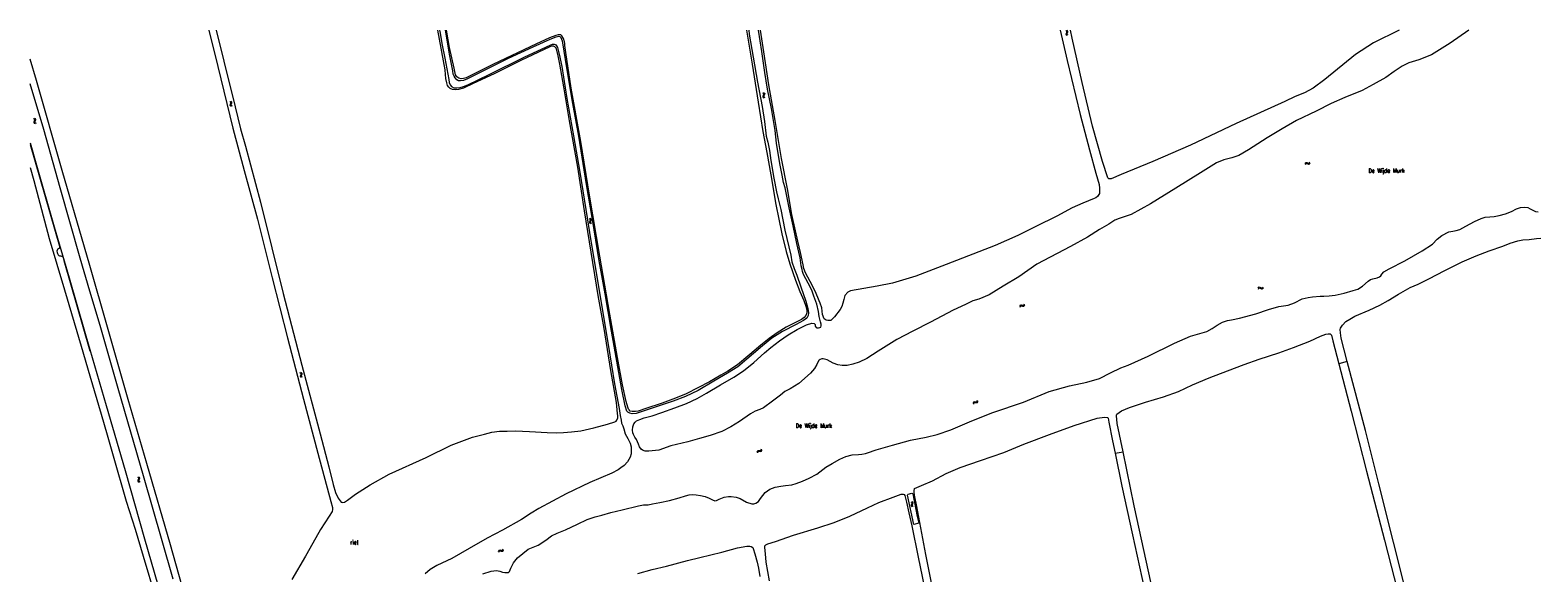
# Model space of a CAD drawing. Header units: metres. Extents: x 189705 to 199106, y 581686 to 588448.
# Tile 104 of 256: x 189971 to 190695, y 588188 to 588448. Entities that reach past the tile are written whole.
import ezdxf

# ---------------------------------------------------------------- set-up
doc = ezdxf.new("R2010")
doc.units = ezdxf.units.M
doc.layers.add('B-WA-OG-GBKN-G', color=7, linetype='Continuous', lineweight=18)
doc.styles.add('Style-STANDARD', font='STANDARD.shx')

msp = doc.modelspace()

# ---------------------------------------------------------------- linework, layer by layer
at = {"layer": 'B-WA-OG-GBKN-G'}
for p, q in [((190469.101, 588447.742), (190468.76, 588447.967)), ((190469.579, 588447.879), (190469.237, 588448.104)), ((190468.926, 588446.055), (190468.943, 588446.393)), ((190469.117, 588445.789), (190468.926, 588446.055)), ((190468.943, 588446.393), (190469.109, 588446.764)), ((190469.294, 588447.466), (190469.101, 588447.742)), ((190469.109, 588446.764), (190469.276, 588447.137)), ((190469.458, 588445.566), (190469.117, 588445.789)), ((190469.276, 588447.137), (190469.294, 588447.466)), ((190469.407, 588446.197), (190469.422, 588446.523)), ((190469.596, 588445.929), (190469.407, 588446.197)), ((190469.422, 588446.523), (190469.586, 588446.903)), ((190469.773, 588447.603), (190469.579, 588447.879)), ((190469.586, 588446.903), (190469.755, 588447.275)), ((190469.935, 588445.703), (190469.596, 588445.929)), ((190469.755, 588447.275), (190469.773, 588447.603)), ((190067.591, 588413.698), (190067.245, 588413.915)), ((190067.454, 588412.008), (190067.463, 588412.346)), ((190067.651, 588411.746), (190067.454, 588412.008)), ((190067.463, 588412.346), (190067.621, 588412.721)), ((190067.79, 588413.427), (190067.591, 588413.698)), ((190067.621, 588412.721), (190067.779, 588413.098)), ((190067.997, 588411.531), (190067.651, 588411.746)), ((190068.065, 588413.846), (190067.719, 588414.063)), ((190067.779, 588413.098), (190067.79, 588413.427)), ((190067.931, 588412.16), (190067.939, 588412.486)), ((190068.126, 588411.896), (190067.931, 588412.16)), ((190067.939, 588412.486), (190068.095, 588412.871)), ((190068.266, 588413.575), (190068.065, 588413.846)), ((190068.095, 588412.871), (190068.255, 588413.246)), ((190068.471, 588411.679), (190068.126, 588411.896)), ((190068.255, 588413.246), (190068.266, 588413.575)), ((190323.141, 588418.123), (190323.469, 588417.881)), ((190323.245, 588416.544), (190323.21, 588416.217)), ((190323.21, 588416.217), (190323.391, 588415.933)), ((190323.431, 588416.907), (190323.245, 588416.544)), ((190323.391, 588415.933), (190323.721, 588415.691)), ((190323.614, 588417.279), (190323.431, 588416.907)), ((190323.469, 588417.881), (190323.645, 588417.604)), ((190323.645, 588417.604), (190323.614, 588417.279)), ((190323.625, 588418.236), (190323.955, 588417.997)), ((190323.73, 588416.658), (190323.696, 588416.331)), ((190323.696, 588416.331), (190323.875, 588416.046)), ((190323.915, 588417.022), (190323.73, 588416.658)), ((190323.875, 588416.046), (190324.205, 588415.805)), ((190324.099, 588417.385), (190323.915, 588417.022)), ((190323.955, 588417.997), (190324.132, 588417.722)), ((190324.132, 588417.722), (190324.099, 588417.385)), ((189972.857, 588405.763), (189973.209, 588405.557)), ((189973.273, 588404.584), (189973.125, 588404.204)), ((189973.209, 588405.557), (189973.413, 588405.3)), ((189973.416, 588404.974), (189973.273, 588404.584)), ((189973.326, 588405.926), (189973.679, 588405.723)), ((189973.413, 588405.3), (189973.416, 588404.974)), ((189973.741, 588404.749), (189973.596, 588404.368)), ((189973.679, 588405.723), (189973.884, 588405.468)), ((189973.887, 588405.129), (189973.741, 588404.749)), ((189973.884, 588405.468), (189973.887, 588405.129)), ((189973.125, 588404.204), (189973.125, 588403.875)), ((189973.125, 588403.875), (189973.335, 588403.611)), ((189973.335, 588403.611), (189973.688, 588403.405)), ((189973.596, 588404.368), (189973.596, 588404.039)), ((189973.596, 588404.039), (189973.804, 588403.774)), ((189973.804, 588403.774), (189974.157, 588403.569)), ((190583.645, 588384.128), (190583.85, 588384.481)), ((190583.808, 588383.659), (190584.015, 588384.01)), ((190583.85, 588384.481), (190584.105, 588384.685)), ((190584.015, 588384.01), (190584.272, 588384.213)), ((190584.105, 588384.685), (190584.444, 588384.687)), ((190584.272, 588384.213), (190584.599, 588384.215)), ((190584.444, 588384.687), (190584.823, 588384.54)), ((190584.599, 588384.215), (190584.988, 588384.071)), ((190584.823, 588384.54), (190585.205, 588384.394)), ((190584.988, 588384.071), (190585.367, 588383.922)), ((190585.205, 588384.394), (190585.534, 588384.393)), ((190585.367, 588383.922), (190585.697, 588383.921)), ((190585.534, 588384.393), (190585.799, 588384.6)), ((190585.697, 588383.921), (190585.961, 588384.131)), ((190585.799, 588384.6), (190586.005, 588384.953)), ((190585.961, 588384.131), (190586.168, 588384.483)), ((190239.856, 588357.778), (190240.182, 588357.534)), ((190239.946, 588356.199), (190239.909, 588355.872)), ((190239.909, 588355.872), (190240.088, 588355.586)), ((190240.136, 588356.56), (190239.946, 588356.199)), ((190240.088, 588355.586), (190240.416, 588355.342)), ((190240.322, 588356.931), (190240.136, 588356.56)), ((190240.182, 588357.534), (190240.356, 588357.255)), ((190240.356, 588357.255), (190240.322, 588356.931)), ((190240.341, 588357.888), (190240.668, 588357.646)), ((190240.433, 588356.309), (190240.396, 588355.982)), ((190240.396, 588355.982), (190240.573, 588355.695)), ((190240.62, 588356.671), (190240.433, 588356.309)), ((190240.573, 588355.695), (190240.9, 588355.451)), ((190240.808, 588357.032), (190240.62, 588356.671)), ((190240.668, 588357.646), (190240.844, 588357.369)), ((190240.844, 588357.369), (190240.808, 588357.032)), ((190561.105, 588324.456), (190561.348, 588324.783)), ((190561.348, 588324.783), (190561.624, 588324.959)), ((190561.624, 588324.959), (190561.961, 588324.923)), ((190561.961, 588324.923), (190562.322, 588324.735)), ((190563.298, 588324.687), (190563.542, 588325.015)), ((190561.215, 588323.971), (190561.459, 588324.297)), ((190561.459, 588324.297), (190561.738, 588324.471)), ((190561.738, 588324.471), (190562.062, 588324.437)), ((190562.062, 588324.437), (190562.433, 588324.251)), ((190562.322, 588324.735), (190562.684, 588324.548)), ((190562.433, 588324.251), (190562.794, 588324.061)), ((190562.684, 588324.548), (190563.011, 588324.51)), ((190562.794, 588324.061), (190563.121, 588324.024)), ((190563.011, 588324.51), (190563.298, 588324.687)), ((190563.121, 588324.024), (190563.407, 588324.202)), ((190563.407, 588324.202), (190563.651, 588324.53)), ((190446.594, 588315.717), (190446.759, 588316.09)), ((190446.759, 588316.09), (190446.99, 588316.321)), ((190446.808, 588315.268), (190446.974, 588315.64)), ((190446.974, 588315.64), (190447.208, 588315.871)), ((190446.99, 588316.321), (190447.326, 588316.361)), ((190447.208, 588315.871), (190447.532, 588315.909)), ((190447.326, 588316.361), (190447.72, 588316.257)), ((190447.532, 588315.909), (190447.935, 588315.809)), ((190447.72, 588316.257), (190448.115, 588316.154)), ((190447.935, 588315.809), (190448.329, 588315.703)), ((190448.115, 588316.154), (190448.442, 588316.189)), ((190448.329, 588315.703), (190448.656, 588315.738)), ((190448.442, 588316.189), (190448.682, 588316.424)), ((190448.656, 588315.738), (190448.896, 588315.976)), ((190448.682, 588316.424), (190448.849, 588316.798)), ((190448.896, 588315.976), (190449.062, 588316.349)), ((190101.248, 588283.605), (190100.901, 588283.821)), ((190101.118, 588281.914), (190101.125, 588282.253)), ((190101.316, 588281.654), (190101.118, 588281.914)), ((190101.125, 588282.253), (190101.282, 588282.628)), ((190101.448, 588283.335), (190101.248, 588283.605)), ((190101.282, 588282.628), (190101.438, 588283.006)), ((190101.663, 588281.44), (190101.316, 588281.654)), ((190101.722, 588283.755), (190101.374, 588283.97)), ((190101.438, 588283.006), (190101.448, 588283.335)), ((190101.595, 588282.069), (190101.601, 588282.395)), ((190101.791, 588281.806), (190101.595, 588282.069)), ((190101.601, 588282.395), (190101.755, 588282.78)), ((190101.924, 588283.485), (190101.722, 588283.755)), ((190101.755, 588282.78), (190101.914, 588283.156)), ((190102.136, 588281.589), (190101.791, 588281.806)), ((190101.914, 588283.156), (190101.924, 588283.485)), ((190424.247, 588269.166), (190424.34, 588269.563)), ((190424.34, 588269.563), (190424.524, 588269.834)), ((190424.524, 588269.834), (190424.847, 588269.934)), ((190424.539, 588268.765), (190424.635, 588269.161)), ((190424.635, 588269.161), (190424.822, 588269.431)), ((190424.822, 588269.431), (190425.133, 588269.528)), ((190424.847, 588269.934), (190425.253, 588269.905)), ((190425.133, 588269.528), (190425.547, 588269.504)), ((190425.253, 588269.905), (190425.661, 588269.876)), ((190425.547, 588269.504), (190425.954, 588269.473)), ((190425.661, 588269.876), (190425.976, 588269.972)), ((190425.954, 588269.473), (190426.269, 588269.568)), ((190425.976, 588269.972), (190426.168, 588270.247)), ((190426.168, 588270.247), (190426.263, 588270.645)), ((190426.269, 588269.568), (190426.461, 588269.846)), ((190426.461, 588269.846), (190426.555, 588270.244)), ((190320.501, 588245.74), (190320.595, 588246.136)), ((190320.595, 588246.136), (190320.779, 588246.406)), ((190320.779, 588246.406), (190321.103, 588246.507)), ((190320.793, 588245.338), (190320.889, 588245.734)), ((190320.889, 588245.734), (190321.077, 588246.003)), ((190321.077, 588246.003), (190321.388, 588246.1)), ((190321.103, 588246.507), (190321.509, 588246.477)), ((190321.388, 588246.1), (190321.802, 588246.076)), ((190321.509, 588246.477), (190321.916, 588246.448)), ((190321.802, 588246.076), (190322.209, 588246.044)), ((190321.916, 588246.448), (190322.231, 588246.543)), ((190322.209, 588246.044), (190322.524, 588246.139)), ((190322.231, 588246.543), (190322.424, 588246.818)), ((190322.424, 588246.818), (190322.519, 588247.216)), ((190322.524, 588246.139), (190322.716, 588246.416)), ((190322.716, 588246.416), (190322.811, 588246.814)), ((190022.823, 588233.686), (190023.173, 588233.478)), ((190023.084, 588232.125), (190023.082, 588231.796)), ((190023.082, 588231.796), (190023.291, 588231.532)), ((190023.233, 588232.505), (190023.084, 588232.125)), ((190023.173, 588233.478), (190023.376, 588233.22)), ((190023.378, 588232.894), (190023.233, 588232.505)), ((190023.291, 588231.532), (190023.644, 588231.325)), ((190023.292, 588233.847), (190023.644, 588233.642)), ((190023.376, 588233.22), (190023.378, 588232.894)), ((190023.556, 588232.287), (190023.554, 588231.958)), ((190023.554, 588231.958), (190023.761, 588231.693)), ((190023.702, 588232.668), (190023.556, 588232.287)), ((190023.644, 588233.642), (190023.849, 588233.386)), ((190023.85, 588233.048), (190023.702, 588232.668)), ((190023.761, 588231.693), (190024.114, 588231.486)), ((190023.849, 588233.386), (190023.85, 588233.048)), ((190394.325, 588221.917), (190394.661, 588221.687)), ((190394.483, 588220.343), (190394.46, 588220.015)), ((190394.46, 588220.015), (190394.651, 588219.737)), ((190394.657, 588220.712), (190394.483, 588220.343)), ((190394.651, 588219.737), (190394.989, 588219.507)), ((190394.827, 588221.091), (190394.657, 588220.712)), ((190394.661, 588221.687), (190394.846, 588221.416)), ((190394.804, 588222.047), (190395.142, 588221.82)), ((190394.846, 588221.416), (190394.827, 588221.091)), ((190394.964, 588220.474), (190394.941, 588220.145)), ((190394.941, 588220.145), (190395.13, 588219.867)), ((190395.136, 588220.844), (190394.964, 588220.474)), ((190395.13, 588219.867), (190395.469, 588219.637)), ((190395.308, 588221.213), (190395.136, 588220.844)), ((190395.142, 588221.82), (190395.329, 588221.551)), ((190395.329, 588221.551), (190395.308, 588221.213)), ((190196.273, 588198.085), (190196.43, 588198.461)), ((190196.43, 588198.461), (190196.657, 588198.697)), ((190196.495, 588197.641), (190196.655, 588198.016)), ((190196.655, 588198.016), (190196.884, 588198.251)), ((190196.657, 588198.697), (190196.992, 588198.743)), ((190196.884, 588198.251), (190197.207, 588198.295)), ((190196.992, 588198.743), (190197.388, 588198.647)), ((190197.207, 588198.295), (190197.611, 588198.203)), ((190197.388, 588198.647), (190197.785, 588198.552)), ((190197.611, 588198.203), (190198.007, 588198.105)), ((190197.785, 588198.552), (190198.111, 588198.593)), ((190198.007, 588198.105), (190198.334, 588198.147)), ((190198.111, 588198.593), (190198.347, 588198.833)), ((190198.334, 588198.147), (190198.569, 588198.389)), ((190198.347, 588198.833), (190198.506, 588199.21)), ((190198.569, 588198.389), (190198.728, 588198.766))]:
    msp.add_line(p, q, dxfattribs=at)
at = {"layer": 'B-WA-OG-GBKN-G', "flags": 128}
for points in [[(190057.131, 588448.172), (190061.551, 588430.73), (190068.681, 588401.091), (190074.126, 588380.886), (190080.47, 588357.487), (190087.518, 588329.27), (190095.01, 588300.56), (190102.699, 588271.077), (190109.522, 588245.246), (190115.697, 588222.046), (190116.6, 588219.19), (190116.611, 588218.234), (190116.361, 588217.266), (190114.981, 588214.949), (190110.849, 588208.643), (190107.069, 588202.072), (190103.646, 588195.714), (190097.085, 588184.524)], [(190060.699, 588448.172), (190064.316, 588433.352), (190069.774, 588411.344), (190072.432, 588400.794), (190074.725, 588392.516), (190082.031, 588365.57), (190092.885, 588321.846), (190101.887, 588287.489), (190110.685, 588254.448), (190114.79, 588238.614), (190116.883, 588230.106), (190118.062, 588226.39), (190119.324, 588223.667), (190120.724, 588221.732), (190120.991, 588221.606), (190121.374, 588221.515), (190122.311, 588221.679), (190123.756, 588222.679), (190127.627, 588225.53), (190134.673, 588229.972), (190143.785, 588235.038), (190161.523, 588243.16), (190173.492, 588248.988), (190183.837, 588252.802), (190189.498, 588254.309), (190193.123, 588255.199), (190196.745, 588255.69), (190200.464, 588255.818), (190204.458, 588255.879), (190211.115, 588255.636), (190219.697, 588255.061), (190224.081, 588254.98), (190227.431, 588255.162), (190231.419, 588255.425), (190235.831, 588255.909), (190242.128, 588257.286), (190248.625, 588259.059), (190252.224, 588260.167), (190252.809, 588260.603), (190253.168, 588261.034), (190253.55, 588262.226), (190253.632, 588263.16), (190253.498, 588264.205), (190253.292, 588266.041), (190252.988, 588269.501), (190250.241, 588284.811)], [(190250.241, 588284.811), (190247.029, 588305.086), (190244.194, 588320.837), (190240.794, 588341.71), (190237.63, 588361.542), (190234.345, 588382.433), (190230.358, 588404.709), (190227.591, 588420.92), (190225.798, 588431.831), (190225.013, 588435.861), (190224.317, 588438.586), (190223.914, 588439.547), (190223.319, 588440.205), (190222.619, 588440.488), (190221.749, 588440.49), (190220.942, 588440.15), (190207.067, 588433.547), (190194.131, 588427.18), (190184.168, 588422.522), (190179.472, 588420.334), (190176.994, 588419.651), (190175.511, 588419.522), (190174.197, 588419.648), (190173.066, 588420.151), (190172.394, 588420.815), (190171.823, 588421.635), (190171.391, 588422.854), (190171.047, 588425.042), (190170.879, 588426.96), (190170.591, 588429.136), (190167.211, 588448.172)], [(190167.963, 588448.172), (190168.057, 588447.565), (190169.301, 588440.97), (190170.556, 588434.794), (190171.944, 588427.038), (190172.362, 588424.536), (190172.653, 588423.133), (190173.085, 588421.952), (190173.766, 588421.109), (190174.818, 588420.561), (190176.301, 588420.503), (190177.891, 588420.716), (190179.511, 588421.102), (190181.497, 588421.909), (190191.747, 588426.88), (190208.944, 588435.424), (190221.052, 588440.981), (190222.262, 588441.434), (190223.007, 588441.475), (190223.535, 588441.365), (190223.874, 588441.145), (190224.134, 588440.71), (190224.549, 588439.842)], [(190223.746, 588444.784), (190220.957, 588443.661), (190212.83, 588440.058), (190200.988, 588434.634), (190186.91, 588427.607), (190181.447, 588424.812), (190179.452, 588424.012), (190178.058, 588423.853), (190177.111, 588423.931), (190176.288, 588424.384), (190175.521, 588425.242), (190174.95, 588426.068), (190174.555, 588427.111), (190174.277, 588428.634), (190172.81, 588436.724), (190170.767, 588448.172)], [(190177.231, 588425.121), (190176.291, 588425.71), (190175.611, 588426.709), (190174.933, 588429.915), (190172.825, 588439.932), (190171.384, 588448.172)], [(190315.436, 588448.172), (190318.107, 588431.916), (190321.033, 588413.565), (190323.251, 588399.591), (190325.19, 588389.498), (190327.013, 588378.696), (190329.554, 588364.458), (190332.323, 588350.464), (190334.466, 588341.897), (190336.123, 588336.039), (190338.97, 588328.219), (190341.059, 588322.769), (190342.884, 588318.511), (190343.936, 588315.775), (190344.352, 588313.995), (190344.345, 588312.589)], [(190316.485, 588448.172), (190316.743, 588446.305), (190318.595, 588435.21), (190320.737, 588423.297), (190322.971, 588411.586), (190323.972, 588404.306), (190324.862, 588397.237), (190325.658, 588394.433), (190326.486, 588390.493), (190327.14, 588385.628)], [(190346.708, 588323.417), (190345.02, 588326.829), (190342.805, 588330.991), (190342.286, 588332.427), (190342.119, 588333.369), (190341.723, 588335.082), (190341.123, 588338.903), (190340.571, 588341.581), (190339.583, 588345.775), (190337.729, 588354.269), (190335.892, 588362.905), (190334.012, 588372.482), (190333.226, 588375.042), (190332.533, 588378.639), (190331.349, 588384.22), (190329.802, 588393.974), (190329.18, 588400.107), (190328.398, 588404.893), (190327.343, 588410.547), (190325.504, 588419.805), (190324.217, 588427.803), (190322.681, 588437.933), (190321.209, 588448.172)], [(190350.819, 588317.157), (190350.338, 588318.285), (190348.585, 588322.565), (190345.926, 588327.549), (190343.78, 588331.695), (190342.896, 588333.813), (190342.545, 588335.607), (190341.359, 588341.46), (190340.061, 588346.96), (190337.214, 588359.672), (190335.031, 588372.051), (190332.173, 588386.538), (190329.236, 588404.847), (190326.064, 588422.019), (190323.663, 588437.845), (190322.117, 588448.172)], [(190466.039, 588448.172), (190469.443, 588433.597), (190475.592, 588407.66), (190480.1, 588390.743), (190483.211, 588379.617), (190484.701, 588374.069), (190484.962, 588372.394), (190485.007, 588369.827), (190484.038, 588368.327), (190483.2, 588367.776), (190482.312, 588367.333), (190476.908, 588365.151), (190471.75, 588362.858), (190464.404, 588358.923), (190454.33, 588353.893), (190445.676, 588349.592), (190434.762, 588344.875), (190411.301, 588335.659), (190396.784, 588330.066), (190385.444, 588326.815), (190378.117, 588325.368), (190365.374, 588323.044), (190364.055, 588322.403), (190362.677, 588320.795), (190362.071, 588318.946), (190361.733, 588317.109), (190361.231, 588315.593), (190360.361, 588314.13), (190357.615, 588310.637), (190355.827, 588308.822), (190354.516, 588308.828), (190353.707, 588309.083), (190352.763, 588309.629), (190351.887, 588311.812), (190351.607, 588314.888), (190350.819, 588317.157)], [(190628.823, 588448.172), (190616.605, 588442.151), (190607.936, 588436.447), (190593.199, 588424.542), (190587.496, 588420.391), (190583.434, 588418.183), (190578.938, 588416.269), (190573.953, 588413.888), (190550.598, 588403.34), (190528.63, 588392.983), (190510.611, 588385.226), (190495.279, 588378.919), (190490.492, 588376.892), (190489.353, 588376.807), (190488.911, 588377.384), (190486.318, 588385.111), (190481.638, 588402.068), (190476.601, 588423.067), (190471.794, 588444.337), (190470.954, 588448.172)], [(190662.309, 588448.172), (190653.388, 588441.903), (190644.317, 588436.385), (190638.331, 588434.008), (190633.503, 588432.548), (190630.304, 588430.887), (190626.38, 588428.277), (190622.384, 588425.534), (190616.446, 588422.048), (190611.118, 588419.212), (190602.776, 588415.885), (190596.181, 588413.025), (190589.014, 588409.367), (190579.567, 588404.828), (190572.676, 588400.834), (190565.42, 588396.452), (190556.423, 588390.711), (190551.899, 588388.022), (190548.419, 588386.949), (190544.587, 588385.952), (190541.201, 588384.46), (190533.412, 588379.797), (190521.524, 588372.336), (190509.384, 588364.885), (190500.075, 588359.769), (190494.33, 588357.828), (190492.33, 588356.987), (190489.353, 588355.15)], [(190344.345, 588312.589), (190343.882, 588311.297), (190343.046, 588310.334), (190341.783, 588309.405), (190334.481, 588305.729), (190330.192, 588303.005), (190326.233, 588300.214), (190322.236, 588296.973), (190317.051, 588292.497), (190311.014, 588287.61), (190306.497, 588284.577), (190303.071, 588282.612), (190297.61, 588279.451), (190286.469, 588273.645), (190281.292, 588271.637), (190274.875, 588269.21), (190266.993, 588266.625), (190263.394, 588265.394), (190262.065, 588265.147), (190260.551, 588265.126), (190259.459, 588265.42), (190259.001, 588265.911), (190258.693, 588266.341), (190258.362, 588267.2), (190257.543, 588269.999), (190255.821, 588277.952), (190253.428, 588291.159), (190249.729, 588311.866), (190245.024, 588339.722), (190240.008, 588368.988), (190235.817, 588394.737), (190231.206, 588420.425), (190228.686, 588437.445), (190228.179, 588440.84), (190228.198, 588441.956), (190228.03, 588442.501), (190227.468, 588444.225), (190226.701, 588445.517), (190226.146, 588445.864), (190225.661, 588445.941), (190224.994, 588445.898), (190223.81, 588445.605), (190220.755, 588444.506), (190214.521, 588441.607), (190193.612, 588431.634), (190182.32, 588426.026), (190180.821, 588425.315), (190179.513, 588424.917), (190178.365, 588424.841), (190177.231, 588425.121)], [(190327.14, 588385.628), (190328.587, 588377.108), (190329.778, 588370.673), (190330.646, 588367.247), (190331.826, 588362.174), (190333.878, 588352.162), (190336.725, 588340.186), (190337.211, 588336.998), (190338.315, 588333.788), (190339.523, 588330.569), (190341.408, 588325.054), (190343.812, 588318.075), (190344.839, 588314.657), (190345.156, 588312.592), (190345.052, 588311.272), (190344.422, 588310.044), (190342.71, 588308.896), (190339.198, 588306.983), (190332.607, 588303.567), (190327.6, 588300.382), (190323.115, 588296.764), (190311.248, 588286.697), (190306.187, 588283.513), (190299.751, 588279.719), (190292.119, 588275.275), (190286.069, 588272.326), (190280.153, 588270.107), (190262.412, 588264.198), (190260.543, 588264.096), (190259.357, 588264.379), (190258.391, 588264.856), (190257.982, 588265.334), (190257.166, 588267.954), (190255.524, 588275.813), (190253.521, 588286.573), (190250.522, 588303.695), (190247.434, 588321.623), (190244.633, 588337.502), (190241.384, 588357.339), (190238.488, 588374.186), (190234.784, 588397.271), (190231.924, 588413.017), (190228.924, 588431.018), (190227.381, 588441.186), (190227.031, 588442.951), (190226.408, 588444.576), (190225.833, 588444.995), (190225.187, 588445.138), (190224.539, 588445.054), (190223.746, 588444.784)], [(190000, 588335.207), (189997.458, 588344.012), (189986.745, 588380.896), (189974.319, 588424.067), (189971.34, 588434.192)], [(190224.549, 588439.842), (190225.17, 588437.976), (190225.801, 588435.198), (190226.644, 588430.766), (190229.072, 588415.308), (190232.302, 588397.489), (190235.413, 588379.965), (190238.163, 588362.17), (190240.617, 588347.026), (190243.326, 588330.884), (190246.113, 588314.378), (190249.091, 588296.399), (190251.976, 588278.485), (190254.205, 588266.665), (190254.786, 588263.33), (190255.187, 588261.008), (190255.339, 588259.537), (190256.051, 588258.282), (190256.475, 588256.794), (190257.095, 588254.485), (190258.396, 588252.284), (190259.591, 588249.916), (190260.026, 588248.169), (190260.039, 588246.114), (190259.971, 588244.909), (190259.563, 588243.199), (190258.238, 588241.024), (190256.609, 588239.216), (190255.086, 588238.13), (190253.683, 588237.237), (190250.673, 588235.622), (190240.152, 588231.083), (190228.801, 588225.745), (190215.676, 588218.591), (190212.008, 588216.365), (190207.336, 588213.368), (190198.175, 588208.243), (190190.832, 588204.361), (190182.239, 588199.489), (190173.813, 588194.636), (190166.69, 588191.211), (190163.5, 588189.425), (190161.102, 588187.36)], [(190000, 588322.969), (189995.308, 588338.832), (189985.711, 588372.453), (189977.884, 588400.442), (189971.34, 588422.413)], [(189971.34, 588394.177), (189974.45, 588383.337), (189982.951, 588353.767), (189990.097, 588329.253), (189997.747, 588302.674), (190000, 588294.978)], [(189971.34, 588393.319), (189985.366, 588344.603), (189985.411, 588344.285), (189985.41, 588343.968), (189985.382, 588343.765), (189985.355, 588343.587), (189985.278, 588343.461), (189985.124, 588343.361), (189984.971, 588343.312), (189984.81, 588343.224), (189984.664, 588343.112), (189984.536, 588343.012), (189984.433, 588342.886), (189984.303, 588342.684), (189984.222, 588342.202), (189984.316, 588341.515), (189984.463, 588340.954), (189984.736, 588340.392), (189985.038, 588340.11), (189985.417, 588339.902), (189985.569, 588339.85), (189985.784, 588339.831), (189985.974, 588339.826), (189986.153, 588339.818), (189986.357, 588339.79), (189986.522, 588339.764), (189986.661, 588339.711), (189986.834, 588339.554), (189986.987, 588339.351), (189987.186, 588338.943), (189987.503, 588337.669), (190000, 588294.378)], [(189971.34, 588382.276), (189973.093, 588376.092), (189980.508, 588348.198)], [(190620.11, 588330.349), (190620.564, 588331.058), (190621.523, 588332.143), (190624.053, 588333.636), (190631.507, 588337.479), (190639.869, 588342.213), (190644.843, 588345.452), (190647.042, 588347.899), (190649.271, 588349.579), (190652.642, 588351.368), (190654.578, 588351.772), (190656.248, 588352.022), (190657.931, 588352.545), (190660.793, 588354.122), (190665.018, 588356.411), (190668.24, 588357.849), (190670.138, 588358.419), (190672.383, 588358.547), (190674.464, 588358.823), (190676.848, 588359.224), (190679.88, 588360.019), (190682.747, 588361.088), (190685.236, 588362.395), (190687.164, 588363.086), (190688.942, 588363.277), (190690.599, 588363.029), (190691.756, 588362.503), (190694.381, 588361.242), (190695.637, 588360.93)], [(190489.353, 588355.15), (190484.926, 588352.46), (190479.181, 588348.902), (190470.976, 588344.41), (190454.904, 588335.965), (190446.108, 588329.761), (190438.696, 588325.267), (190431.88, 588321.191), (190426.99, 588319.093), (190424.02, 588318.288), (190420.539, 588316.589), (190414.595, 588313.87), (190403.748, 588308.087), (190395.265, 588303.778), (190387.638, 588299.68), (190378.619, 588294.094), (190373.197, 588290.673), (190369.506, 588288.858), (190366.534, 588287.823), (190363.748, 588287.322), (190361.323, 588287.277), (190359.305, 588287.605), (190356.993, 588288.367), (190354.173, 588289.93), (190352.214, 588290.535), (190351.53, 588290.48), (190350.705, 588290.195), (190350.318, 588289.851), (190349.952, 588289.43), (190349.223, 588287.709), (190348.061, 588285.847), (190346.143, 588283.644), (190340.475, 588278.699), (190336.322, 588276.038), (190333.773, 588274.755), (190331.658, 588273.076), (190327.954, 588270.09), (190323.573, 588266.888), (190321.788, 588266.105), (190319.613, 588265.368), (190317.285, 588263.992), (190312.106, 588260.415), (190307.822, 588257.881), (190303.583, 588255.653), (190297.876, 588253.622), (190292.872, 588252.203), (190287.246, 588250.659), (190279.087, 588248.75), (190273.324, 588246.685), (190268.554, 588246.098)], [(189980.508, 588348.198), (189987.802, 588323.553), (189995.788, 588296.518), (190000, 588282.376)], [(190603.876, 588289.112), (190601.038, 588300.323), (190600.648, 588302.877), (190600.556, 588304.516), (190600.677, 588305.103), (190601.717, 588306.577), (190603.31, 588308.323), (190605.156, 588309.572), (190607.56, 588310.899), (190614.458, 588313.885), (190619.545, 588316.2), (190623.585, 588318.495), (190628.544, 588321.495), (190634.153, 588324.628), (190637.944, 588326.284), (190643.473, 588329.084), (190650.437, 588332.632), (190659.15, 588336.974), (190665.907, 588339.889), (190672.075, 588342.363), (190678.609, 588344.464), (190682.176, 588345.954), (190685.873, 588347.158), (190688.176, 588347.495), (190691.28, 588347.77), (190694.754, 588348.168), (190696.952, 588348.415)], [(190047.138, 588171.615), (190038.772, 588201.169), (190027.387, 588240.303), (190018.437, 588271.023), (190008.534, 588305.645), (190000, 588335.207)], [(190373.522, 588245.333), (190377.665, 588246.871), (190385.433, 588249.005), (190394.112, 588251.442), (190401.667, 588252.846), (190406.919, 588254.138), (190413.454, 588256.419), (190423.683, 588260.674), (190433.722, 588264.714), (190448.442, 588269.648), (190460.751, 588274.711), (190470.515, 588277.565), (190478.919, 588279.263), (190484.888, 588280.967), (190490.136, 588283.741), (190495.234, 588286.147), (190498.769, 588287.456), (190508.223, 588291.741), (190521.028, 588297.95), (190528.634, 588301.393), (190533.106, 588302.673), (190536.413, 588303.615), (190539.022, 588304.983), (190541.459, 588306.684), (190544.01, 588308.131), (190546.418, 588308.828), (190548.362, 588309.159), (190552.204, 588309.939), (190560.081, 588312.13), (190566.053, 588314.205), (190571.035, 588315.508), (190575.51, 588316.193), (190578.519, 588317.354), (190582.333, 588319.178), (190585.19, 588319.948), (190587.223, 588320.288), (190590.854, 588320.514), (190592.64, 588320.554), (190595.255, 588320.634), (190598.098, 588321.053), (190602.517, 588321.944), (190606.832, 588323.197), (190608.973, 588323.837), (190611.221, 588325.332), (190613.963, 588327.74), (190615.115, 588328.492), (190616.247, 588328.879), (190618.324, 588329.391), (190619.44, 588329.773), (190620.11, 588330.349)], [(190040.102, 588184.668), (190034.796, 588203.114), (190025.779, 588234.39), (190013.646, 588276.162), (190004.89, 588306.436), (190000, 588322.969)], [(190268.554, 588246.098), (190266.764, 588246.185), (190265.361, 588246.591), (190264.846, 588247.055), (190264.053, 588248.185), (190263.577, 588249.461), (190262.63, 588251.804), (190261.809, 588252.922), (190261.076, 588254.089), (190260.769, 588254.943), (190260.617, 588256.261), (190260.822, 588257.877), (190261.221, 588259.325), (190261.853, 588260.102), (190262.62, 588260.741), (190264.206, 588261.281), (190266.254, 588262.08), (190270.004, 588263.05), (190274.785, 588264.694), (190280.987, 588266.993), (190286.601, 588269.065), (190291.705, 588271.45), (190296.232, 588274.015), (190302.919, 588278.062), (190309.226, 588281.73), (190313.976, 588284.676), (190318.932, 588288.711), (190324.03, 588293.362), (190327.028, 588295.859), (190331.193, 588299.03), (190335.4, 588301.921), (190339.716, 588304.458), (190344.202, 588306.745), (190346.83, 588307.628), (190347.882, 588307.444), (190348.298, 588306.921), (190348.441, 588306.189), (190348.809, 588305.418), (190349.237, 588305.308), (190349.892, 588305.346), (190350.556, 588305.467), (190351.04, 588305.688), (190351.241, 588306.243), (190351.182, 588307.064), (190350.908, 588308.248), (190350.265, 588310.799), (190349.905, 588313.12), (190349.114, 588316.726), (190347.807, 588320.54), (190346.708, 588323.417)], [(190496.249, 588245.808), (190493.477, 588259.43), (190493.194, 588261.561), (190493.139, 588263.019), (190493.165, 588263.555), (190493.298, 588263.89), (190495.559, 588265.56), (190499.352, 588267.179), (190507.079, 588269.72), (190515.633, 588272.188), (190522.804, 588274.775), (190529.624, 588277.959), (190537.526, 588281.319), (190546.383, 588284.642), (190554.443, 588287.82), (190561.567, 588290.358), (190571.124, 588293.36), (190578.035, 588295.978), (190585.982, 588298.913), (190591.025, 588301.383), (190593.556, 588302.242), (190594.73, 588302.474), (190595.761, 588302.484), (190596.327, 588301.755), (190597.031, 588299.142), (190599.947, 588287.997)], [(190000, 588294.978), (190007.886, 588268.039), (190016.934, 588236.854), (190026.21, 588204.068), (190043.63, 588143.92), (190044.315, 588140.327), (190042.739, 588138.116)], [(190603.876, 588289.112), (190599.947, 588287.997)], [(190678.517, 588000), (190677.573, 588003.699), (190671.12, 588027.787), (190666.604, 588044.008), (190662.95, 588058.192), (190656.09, 588084.552), (190644.949, 588128.975), (190634.18, 588170.682), (190626.1, 588202.486), (190619.044, 588230.462), (190612.612, 588256.069), (190603.876, 588289.112)], [(190000, 588282.376), (190005.511, 588263.873), (190008.284, 588253.912), (190011.254, 588243.856), (190017.443, 588222.11), (190021.732, 588208.685), (190025.637, 588195.81), (190031.527, 588175.912), (190037.82, 588153.692), (190041.022, 588141.974), (190041.041, 588140.996), (190040.936, 588140.474), (190040.696, 588139.924), (190039.88, 588138.459), (190035.423, 588133.925), (190022.396, 588123.337), (190010.52, 588114.79), (190001.337, 588106.785), (190000, 588105.821)], [(190599.947, 588287.997), (190605.864, 588265.331), (190613.147, 588236.568), (190621.81, 588203.368), (190629.692, 588172.949), (190636.338, 588146.927), (190642.785, 588121.783), (190647.309, 588103.76), (190652.754, 588082.213), (190658.287, 588059.623), (190664.583, 588035.661), (190666.099, 588029.996), (190666.107, 588029.278), (190665.815, 588028.569), (190665.463, 588028.042), (190664.831, 588027.553), (190662.727, 588026.74), (190639.093, 588020.196), (190612.869, 588013.116), (190591.617, 588007.308), (190567.696, 588000.314), (190566.539, 588000)], [(190406.859, 588170.017), (190401.592, 588196.575), (190397.166, 588219.622), (190396.143, 588225.116), (190395.97, 588226.563), (190395.938, 588227.525), (190396.005, 588227.901), (190396.14, 588228.181), (190399.5, 588229.644), (190404.793, 588231.993), (190411.25, 588235.432), (190417.991, 588238.24), (190427.789, 588241.657), (190438.916, 588245.486), (190448.532, 588249.533), (190460.921, 588254.115), (190472.708, 588258.53), (190483.823, 588261.934), (190487.257, 588262.477), (190488.851, 588262.286), (190489.032, 588262.032), (190489.466, 588260.067), (190491.244, 588251.091), (190492.435, 588245.25)], [(190250.224, 588216.661), (190255.673, 588218.004), (190263.527, 588219.922), (190265.853, 588220.369), (190268.166, 588220.423), (190270.238, 588220.841), (190273.708, 588221.468), (190278.46, 588222.483), (190282.98, 588223.715), (190286.063, 588224.649), (190287.883, 588225.187), (190289.65, 588225.295), (190291.28, 588225.171), (190293.306, 588224.887), (190295.613, 588224.414), (190297.523, 588223.634), (190299.026, 588222.808), (190300.125, 588222.396), (190300.994, 588222.504), (190302.2, 588223.048), (190304.59, 588224.018), (190306.671, 588224.319), (190308.017, 588224.324), (190310.494, 588224.152), (190312.378, 588223.401), (190315.464, 588221.74), (190317.884, 588220.896), (190318.85, 588220.925), (190319.916, 588221.177), (190321.155, 588221.997), (190322.038, 588223.373), (190324.283, 588226.263), (190326.553, 588227.859), (190329.14, 588228.915), (190331.866, 588229.336), (190334.133, 588229.673), (190337.102, 588230.052), (190339.264, 588230.644), (190342.251, 588231.677), (190345.476, 588233.195), (190349.116, 588235.196), (190353.472, 588238.478), (190356.495, 588240.29), (190360.243, 588242.339), (190363.056, 588243.588), (190366.137, 588244.327), (190369.174, 588244.617), (190370.833, 588244.737), (190372.505, 588245.022), (190373.522, 588245.333)], [(190492.435, 588245.25), (190495.671, 588229.399), (190500.787, 588205.925), (190506.365, 588180.465), (190511.725, 588155.923), (190517.166, 588131.094), (190522.172, 588108.237), (190527.743, 588082.023), (190533.058, 588057.466), (190537.298, 588037.523), (190542.146, 588015.09), (190545.078, 588001.392)], [(190492.436, 588245.243), (190496.249, 588245.808)], [(190549.075, 588002.183), (190545, 588019.297), (190537.027, 588054.912), (190529.867, 588089.897), (190522.539, 588122.805), (190515.642, 588155.358), (190508.563, 588187.837), (190501.502, 588219.986), (190496.249, 588245.808)], [(190326.366, 588183.899), (190324.894, 588192.846), (190324.496, 588196.829), (190324.173, 588199.975), (190324.258, 588200.797), (190324.674, 588201.225), (190325.682, 588201.688), (190329.282, 588202.787), (190338.003, 588205.86), (190349.656, 588209.356), (190357.556, 588211.859), (190365.038, 588215.008), (190373.476, 588218.963), (190378.91, 588221.519), (190385.828, 588224.035), (190389.723, 588225.486), (190390.609, 588225.554), (190391.109, 588225.353), (190391.362, 588224.884), (190392.179, 588221.733), (190393.387, 588216.592), (190394.747, 588210.278), (190397.825, 588195.292), (190401.625, 588176.682)], [(190395.767, 588210.994), (190392.745, 588224.96), (190392.819, 588225.413), (190393.037, 588225.522), (190394.721, 588225.957), (190395.165, 588225.855), (190395.323, 588225.603), (190397.434, 588214.745), (190398.199, 588211.617)], [(190188.69, 588187.307), (190192.751, 588188.637), (190195.304, 588188.95), (190196.996, 588188.561), (190198.228, 588188.05), (190199.386, 588187.852), (190201.093, 588187.882), (190201.605, 588188.403), (190202.18, 588190.073), (190203.494, 588192.555), (190205.391, 588194.903), (190210.517, 588199.146), (190212.855, 588200.161), (190215.341, 588201.05), (190219.092, 588203.446), (190221.678, 588205.485), (190224.471, 588206.79), (190228.515, 588208.364), (190234.151, 588211.139), (190238.904, 588213.378), (190242.682, 588214.643), (190245.908, 588215.515), (190250.224, 588216.661)], [(190398.199, 588211.617), (190395.767, 588210.994)], [(190263.232, 588187.393), (190270.144, 588189.405), (190277.019, 588191.01), (190287.054, 588193.742), (190293.027, 588195.179), (190303.491, 588197.656), (190311.067, 588199.773), (190315.508, 588200.639), (190316.923, 588200.617), (190317.59, 588200.443), (190318.413, 588199.856), (190318.66, 588199.477), (190319.456, 588196.911), (190320.578, 588192.865), (190321.196, 588189.974), (190321.81, 588186.003)]]:
    msp.add_lwpolyline(points, dxfattribs=at)

# ---------------------------------------------------------------- texts
at = {"layer": 'B-WA-OG-GBKN-G', "style": 'Style-STANDARD'}
for s, rotation, p in [('De Wijde Murk', 0.343771, (190614.076, 588379.753)), ('riet', 359.942704, (190125.117, 588201.444))]:
    msp.add_text(s, height=2, rotation=rotation, dxfattribs=at).set_placement(p)
msp.add_text('De Wijde Murk', height=2, dxfattribs=at).set_placement((190339.017, 588257.391))

doc.saveas('drawing.dxf')
